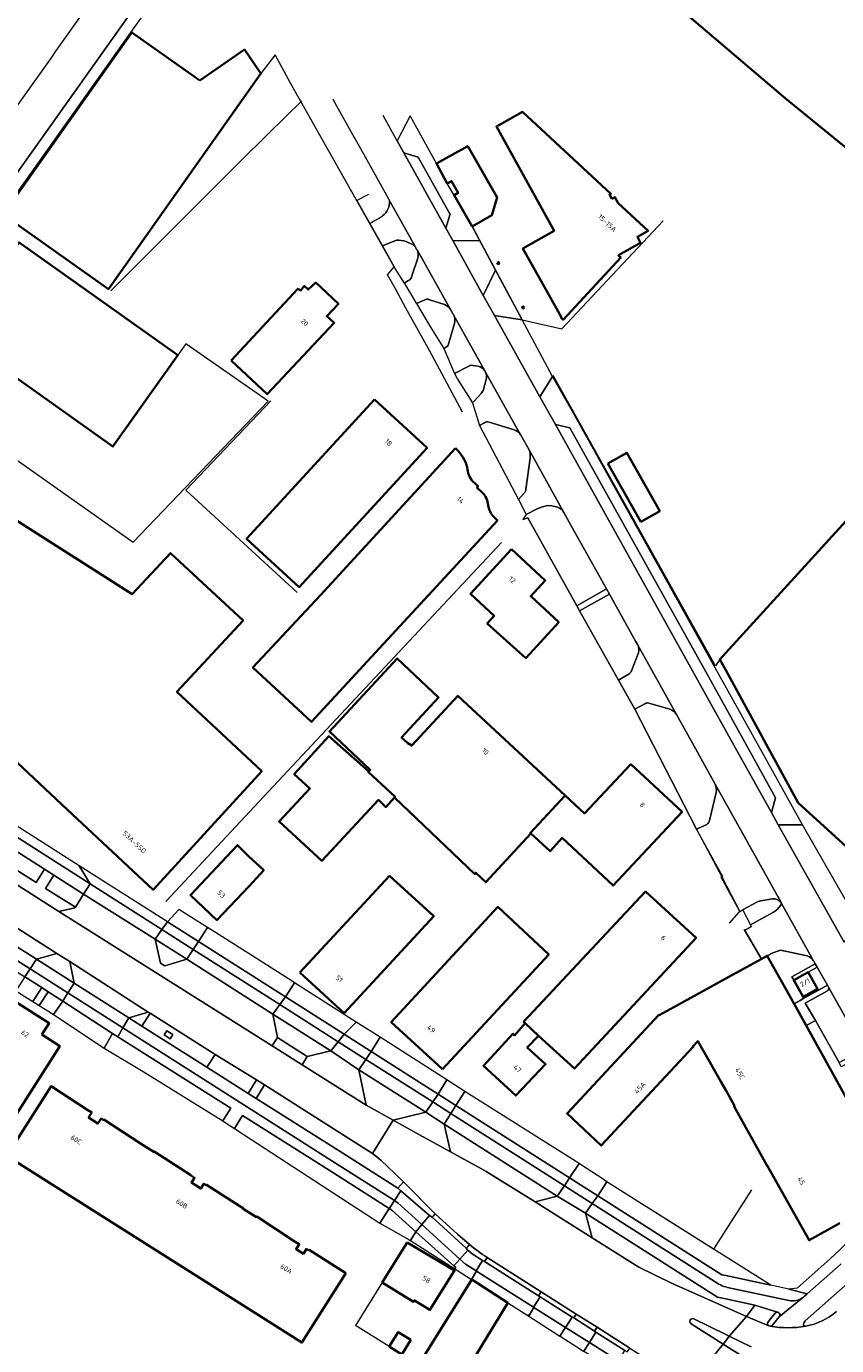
# Model space of a CAD drawing. Extents: x 151587 to 155483, y 462503 to 464608.
# Tile 202 of 236: x 153873 to 154020, y 464075 to 464315. Entities that reach past the tile are written whole.
import ezdxf
from ezdxf.enums import TextEntityAlignment as Align

# ---------------------------------------------------------------- set-up
doc = ezdxf.new("R2010")
doc.units = 0
doc.header["$LTSCALE"] = 0.5
for name, color, linetype, lineweight in [('B-RO-GK-KADEMUUR-G', 251, 'CONTINUOUS', 35), ('B-RO-GR-BEPLANTING_CULTUUR_BODEMBEDEKKER-GV', 251, 'CONTINUOUS', 18), ('B-RO-GR-GROENVOORZIENING-GV', 251, 'CONTINUOUS', 18), ('B-RO-IE-TERREINAFSCHEIDING_KUNSTMATIG_HEKWERK-G', 251, 'IE-TERREINAFSCHEIDING-KUNSTMATIG', 18), ('B-RO-IE-TERREINAFSCHEIDING_KUNSTMATIG_MUUR-G', 251, 'IE-TERREINAFSCHEIDING-KUNSTMATIG-DICHT', 18), ('B-RO-OG-BEBOUWING-GV', 6, 'CONTINUOUS', 35), ('B-RO-OG-BEBOUWING-T18', 1, 'CONTINUOUS', 18), ('B-RO-OG-TERREIN_CULTUURSCHEIDING-GV', 251, 'CONTINUOUS', 18), ('B-RO-OG-WATER-GV', 251, 'CONTINUOUS', 18), ('B-RO-VH-VERHARDING_ASFALT-GV', 251, 'CONTINUOUS', 18), ('B-RO-VH-VERHARDING_BETONSTRAATSTEEN-GV', 251, 'CONTINUOUS', 18), ('B-RO-VH-VERHARDING_STRAATBAKSTEEN-GV', 251, 'CONTINUOUS', 18), ('B-RO-VH-VERHARDING_TEGEL-GV', 251, 'CONTINUOUS', 18)]:
    doc.layers.add(name, color=color, linetype=linetype, lineweight=lineweight)
doc.styles.add('NLCS-ISO-M200-T18', font='NLCS-ISO.ttf', dxfattribs={"height": 0.36})
doc.linetypes.add('IE-TERREINAFSCHEIDING-KUNSTMATIG', pattern='A,4,[82,NLCS.SHX,S=0.75,R=90,X=0,Y=0],4,-2', length=10)
doc.linetypes.add('IE-TERREINAFSCHEIDING-KUNSTMATIG-DICHT', pattern='A,8,-1,[82,NLCS.SHX,S=0.75,R=90,X=0,Y=0],-1', length=10)

msp = doc.modelspace()

# ---------------------------------------------------------------- linework, layer by layer
at = {"layer": 'B-RO-GK-KADEMUUR-G', "flags": 128}
msp.add_lwpolyline([(153865.944, 464436.13), (153893.147, 464410.206), (153930.365, 464374.964), (153965.491, 464341.825), (153983.238, 464325.403), (153991.376, 464318.106), (154010.805, 464301.579), (154040.291, 464277.579), (154050.235, 464269.562)], dxfattribs=at)
at = {"layer": 'B-RO-GR-BEPLANTING_CULTUUR_BODEMBEDEKKER-GV', "flags": 128}
for points in [[(153935.076, 464284.126), (153932.959, 464283.022), (153935.323, 464278.834), (153937.433, 464280.034), (153937.663, 464280.2)], [(153940.163, 464275.821), (153937.626, 464274.755), (153939.754, 464270.985), (153939.885, 464270.662), (153941.606, 464267.968), (153942.394, 464268.446)], [(153943.932, 464274.038), (153943.78, 464274.232), (153943.495, 464274.746)], [(153942.957, 464269.299), (153944.044, 464272.513)], [(153945.195, 464264.926), (153943.809, 464264.305), (153946.39, 464260.022), (153948.76, 464256.138), (153948.764, 464256.13)], [(153948.883, 464264.095), (153946.174, 464264.992)], [(153950.556, 464262.21), (153950.051, 464263.104), (153950.005, 464263.186)], [(153949.594, 464256.758), (153950.706, 464260.682)], [(153948.764, 464256.13), (153949.277, 464256.405)], [(153953.298, 464252.942), (153950.747, 464251.578), (153951.279, 464250.559)], [(153954.995, 464252.899), (153954.048, 464253.043)], [(153951.279, 464250.559), (153953.967, 464246.262), (153953.973, 464246.243), (153954.312, 464246.582), (153955.585, 464247.952)], [(153956.007, 464248.703), (153956.489, 464250.502)], [(153956.361, 464251.845), (153956.25, 464252.043)], [(153956.193, 464242.643), (153955.254, 464242.116), (153962.332, 464228.708), (153963.321, 464229.801)], [(153961.55, 464241.33), (153956.994, 464242.762)], [(153964.263, 464237.689), (153962.787, 464240.363), (153962.676, 464240.562)], [(153963.69, 464230.51), (153964.454, 464236.197)], [(153969.43, 464227.295), (153968.422, 464227.569), (153967.608, 464227.585), (153966.68, 464227.382), (153965.723, 464227.023), (153963.734, 464225.972), (153963.151, 464225.088), (153964.06, 464225.36), (153972.959, 464209.381), (153978.323, 464212.455), (153972.18, 464223.483), (153970.598, 464226.326)], [(153983.983, 464202.324), (153983.606, 464202.973), (153978.863, 464211.499), (153973.462, 464208.489), (153980.493, 464195.862), (153982.481, 464197.018)], [(153982.884, 464197.541), (153984.147, 464200.824)], [(153985.325, 464191.591), (153983.5, 464190.584), (153994.694, 464168.819), (153996.551, 464169.648)], [(153989.828, 464190.587), (153986.053, 464191.704)], [(153996.487, 464179.844), (153994.564, 464183.313), (153991.08, 464189.64)], [(153998.075, 464176.978), (153996.487, 464179.844)], [(153997.124, 464170.595), (153998.279, 464175.446)], [(154005.76, 464155.581), (154003.071, 464154.128), (154003.098, 464154.076), (154004.474, 464151.399), (154008.706, 464153.728)], [(154008.522, 464156.162), (154006.374, 464155.776)], [(154009.348, 464154.201), (154009.99, 464154.976)], [(154010.092, 464155.399), (154009.995, 464155.572), (154009.967, 464155.601)], [(154014.78, 464145.764), (154009.936, 464146.836), (154008.557, 464146.353), (154007.556, 464145.817), (154012.404, 464137.08), (154013.538, 464137.702), (154014.003, 464137.957), (154018.463, 464140.437), (154017.067, 464142.874), (154016.624, 464143.705), (154014.985, 464142.812), (154016.671, 464139.77), (154014.058, 464138.317), (154012.373, 464141.359), (154012.018, 464141.985), (154016.272, 464144.331), (154015.981, 464144.824), (154015.935, 464144.906)], [(154032.384, 464120.154), (154030.439, 464119.037), (154028.749, 464122.032), (154025.428, 464127.998), (154020.982, 464125.641), (154020.584, 464126.391), (154016.295, 464134.028), (154014.979, 464133.309), (154014.609, 464133.106), (154019.259, 464124.727), (154029.098, 464106.996), (154029.396, 464106.463)]]:
    msp.add_lwpolyline(points, dxfattribs=at)
at = {"layer": 'B-RO-GR-BEPLANTING_CULTUUR_BODEMBEDEKKER-GV'}
for points in [[(153937.663, 464280.2, 0.2421322), (153938.934, 464282.945)], [(153943.495, 464274.746, 0.1612301), (153940.163, 464275.821)], [(153944.044, 464272.513, 0.1927585), (153943.932, 464274.038)], [(153942.394, 464268.446, 0.2146532), (153942.957, 464269.299)], [(153946.174, 464264.992, 0.2308316), (153945.195, 464264.926)], [(153950.005, 464263.186, 0.1807253), (153948.883, 464264.095)], [(153950.706, 464260.682, 0.2028521), (153950.556, 464262.21)], [(153949.277, 464256.405, 0.086638), (153949.594, 464256.758)], [(153954.048, 464253.043, 0.1878261), (153953.298, 464252.942)], [(153956.25, 464252.043, 0.2041286), (153954.995, 464252.899)], [(153956.489, 464250.502, 0.180189), (153956.361, 464251.845)], [(153955.585, 464247.952, 0.0982044), (153956.007, 464248.703)], [(153956.994, 464242.762, 0.256029), (153956.193, 464242.643)], [(153962.676, 464240.562, 0.2006503), (153961.55, 464241.33)], [(153964.454, 464236.197, 0.1494176), (153964.263, 464237.689)], [(153963.321, 464229.801, 0.2411864), (153963.69, 464230.51)], [(153970.598, 464226.326, 0.1867902), (153969.43, 464227.295)], [(153984.147, 464200.824, 0.1733026), (153983.983, 464202.324)], [(153982.481, 464197.018, 0.0863426), (153982.884, 464197.541)], [(153986.053, 464191.704, 0.18834), (153985.325, 464191.591)], [(153991.08, 464189.64, 0.1623146), (153989.828, 464190.587)], [(153998.279, 464175.446, 0.1423807), (153998.075, 464176.978)], [(153996.551, 464169.648, 0.2330318), (153997.124, 464170.595)], [(154006.374, 464155.776, 0.0996432), (154005.76, 464155.581)], [(154009.967, 464155.601, 0.2275114), (154008.522, 464156.162)], [(154008.706, 464153.728, 0.051169), (154009.348, 464154.201)], [(154009.99, 464154.976, 0.2647716), (154010.092, 464155.399)], [(154015.935, 464144.906, 0.202254), (154014.78, 464145.764)]]:
    msp.add_lwpolyline(points, format="xyb", dxfattribs=at)
at = {"layer": 'B-RO-GR-BEPLANTING_CULTUUR_BODEMBEDEKKER-GV', "flags": 128}
for points in [[(153871.055, 464139.425), (153874.116, 464137.502), (153875.725, 464140.025), (153872.666, 464141.967)], [(153921.627, 464140.913), (153919.999, 464138.351), (153930.671, 464131.589), (153932.855, 464133.755)], [(153875.294, 464136.762), (153876.872, 464135.771), (153877.849, 464135.125), (153879.569, 464137.584), (153876.925, 464139.263)], [(153908.647, 464115.804), (153910.107, 464118.118), (153910.112, 464118.125), (153889.544, 464131.1), (153888.587, 464131.704), (153887.086, 464129.014), (153894.141, 464124.773)], [(153952.621, 464121.162), (153950.984, 464118.595), (153971.627, 464105.443), (153973.348, 464108.062)], [(153937.14, 464097.216), (153938.869, 464099.902), (153927.962, 464106.865), (153912.226, 464116.791), (153912.221, 464116.783), (153910.743, 464114.441), (153912.356, 464113.386)], [(153978.383, 464104.763), (153976.739, 464102.176), (153999.279, 464087.857), (154000, 464087.704), (154008.18, 464085.963), (153979.243, 464104.179)]]:
    msp.add_lwpolyline(points, close=True, dxfattribs=at)
at = {"layer": 'B-RO-GR-GROENVOORZIENING-GV', "flags": 128}
msp.add_lwpolyline([(153897.984, 464131.428), (153899.095, 464130.73), (153899.574, 464131.492), (153898.462, 464132.19)], close=True, dxfattribs=at)
at = {"layer": 'B-RO-IE-TERREINAFSCHEIDING_KUNSTMATIG_HEKWERK-G', "flags": 128}
for points in [[(153952.199, 464244.554), (153949.391, 464249.785), (153946.172, 464255.763), (153941.903, 464263.451), (153939.979, 464266.981), (153938.55, 464269.483), (153939.754, 464270.985), (153920.928, 464304.336), (153918.15, 464309.476), (153915.515, 464306.051)], [(153888.265, 464266.584), (153911.535, 464289.868), (153916.841, 464295.109), (153922.986, 464301.118)], [(153953.921, 464278.33), (153955.194, 464275.903), (153963.018, 464261.348), (153970.233, 464259.679), (153988.657, 464279.317)], [(153864.34, 464255.45), (153857.23, 464245.71), (153892.34, 464220.96), (153916.86, 464246.56), (153901.937, 464256.968)], [(153901.937, 464256.968), (153900.46, 464254.89)], [(153998.943, 464199.631), (153998.155, 464198.46), (153968.672, 464251.22)], [(153917.33, 464246.63), (153901.894, 464230.37)], [(153922.15, 464211.77), (153901.894, 464230.37)], [(153972.959, 464209.381), (153964.06, 464225.36), (153963.151, 464225.088)], [(153918.637, 464177.45), (153959.25, 464220.885)], [(153973.462, 464208.489), (153972.959, 464209.381)], [(153980.493, 464195.862), (153973.462, 464208.489)], [(153983.5, 464190.584), (153980.493, 464195.862)], [(153994.694, 464168.819), (153983.5, 464190.584)], [(153898.287, 464155.686), (153918.637, 464177.45)], [(153999.283, 464160.122), (153999.497, 464160.206), (153998.53, 464161.925), (153994.694, 464168.819)], [(154002.584, 464153.865), (153999.157, 464160.073), (153999.283, 464160.122)], [(154000.701, 464151.701), (154002.435, 464153.743), (154002.584, 464153.865)], [(154006.345, 464145.413), (154003.354, 464150.593)], [(154000, 464096.04), (153997.748, 464092.519), (153979.243, 464104.179)], [(154004.693, 464103.304), (154000, 464096.04)]]:
    msp.add_lwpolyline(points, dxfattribs=at)
at = {"layer": 'B-RO-IE-TERREINAFSCHEIDING_KUNSTMATIG_MUUR-G', "flags": 128}
for points in [[(153937.606, 464086.461), (153932.731, 464078.62)], [(153938.874, 464074.824), (153932.731, 464078.62)]]:
    msp.add_lwpolyline(points, dxfattribs=at)
at = {"layer": 'B-RO-OG-BEBOUWING-GV', "flags": 128}
for points in [[(153904.429, 464304.819), (153892.116, 464313.532), (153868.705, 464280.467), (153887.838, 464266.904), (153915.515, 464306.051), (153912.578, 464310.423)], [(153979.314, 464283.31), (153978.873, 464284.095), (153979.13, 464284.25), (153963.082, 464299.108), (153958.329, 464296.426), (153968.835, 464277.504), (153963.138, 464274.306), (153967.807, 464265.99), (153970.17, 464261.777), (153970.075, 464261.674), (153970.441, 464261.334), (153980.914, 464272.626), (153980.679, 464272.843), (153980.645, 464272.806), (153980.503, 464273.059), (153984.54, 464275.326), (153983.948, 464276.381), (153985.901, 464277.477), (153980.474, 464282.522), (153979.872, 464283.623)], [(153949.416, 464286.105), (153950.205, 464286.538), (153951.387, 464284.381), (153950.633, 464283.968), (153953.948, 464278.27), (153957.531, 464280.336), (153958.467, 464283.528), (153953.131, 464292.9), (153947.426, 464289.735)], [(153864.402, 464255.535), (153888.66, 464238.29), (153900.46, 464254.89), (153871.61, 464275.4), (153859.81, 464258.8)], [(153958.477, 464271.689), (153958.624, 464271.427), (153958.885, 464271.574), (153958.739, 464271.836)], [(153910.158, 464253.94), (153916.697, 464247.804), (153928.875, 464260.761), (153927.51, 464261.991), (153929.646, 464264.234), (153925.538, 464268.1), (153924.133, 464266.83), (153923.43, 464267.478), (153922.835, 464266.668), (153922.241, 464266.992)], [(153963.403, 464263.52), (153963.255, 464263.782), (153962.994, 464263.635), (153963.141, 464263.373)], [(153936.165, 464246.85), (153912.956, 464221.57), (153922.529, 464212.78), (153945.739, 464238.061)], [(153978.602, 464235.229), (153984.592, 464224.66), (153988.021, 464226.601), (153982.039, 464237.174)], [(154065.05, 464196.643), (154064.828, 464196.845), (154066.895, 464201.81), (154053.314, 464207.353), (154027.462, 464230.946), (154000, 464200.845), (153998.943, 464199.631), (154000, 464197.685), (154013.17, 464173.56), (154030.012, 464158.238)], [(153961.094, 464219.651), (153953.609, 464211.527), (153957.924, 464207.532), (153956.683, 464206.187), (153963.687, 464199.877), (153969.662, 464206.396), (153964.563, 464211.124), (153967.224, 464213.966)], [(153964.578, 464167.995), (153964.482, 464168.084), (153970.835, 464174.911), (153951.325, 464193.008), (153942.945, 464183.982), (153942.242, 464184.415), (153941.107, 464185.442), (153947.838, 464192.738), (153940.299, 464199.821), (153927.999, 464186.553), (153935.404, 464179.605), (153935.133, 464179.308), (153935.048, 464179.216), (153939.93, 464174.68), (153939.835, 464174.578), (153954.427, 464160.656), (153954.59, 464160.872), (153956.4, 464159.169)], [(153939.835, 464174.578), (153939.93, 464174.68), (153935.048, 464179.216), (153935.133, 464179.308), (153927.864, 464185.688), (153921.62, 464178.797), (153924.457, 464176.175), (153918.861, 464170.203), (153926.644, 464163.066), (153936.943, 464174.119), (153938.24, 464172.821)], [(153970.835, 464174.911), (153964.482, 464168.084), (153964.578, 464167.995), (153968.108, 464164.788), (153970.27, 464167.22), (153979.539, 464158.543), (153992.082, 464171.946), (153982.786, 464180.596), (153974.348, 464171.652)], [(153913.402, 464158.476), (153916.062, 464161.327), (153913.37, 464163.839), (153911.277, 464165.914), (153902.731, 464156.829), (153907.57, 464152.277)], [(153922.648, 464142.751), (153930.665, 464135.365), (153946.942, 464153.02), (153938.926, 464160.307)], [(153963.578, 464133.58), (153965.969, 464131.25), (153972.541, 464125.301), (153994.624, 464149.074), (153985.413, 464157.451), (153963.28, 464133.778)], [(153948.529, 464125.213), (153967.833, 464146.051), (153958.572, 464154.677), (153939.218, 464133.74)], [(154014.985, 464142.812), (154012.373, 464141.359), (154014.058, 464138.317), (154016.671, 464139.77)], [(153875.764, 464131.479), (153877.108, 464133.587), (153870.933, 464137.523), (153869.589, 464135.415), (153866.326, 464137.495), (153847.152, 464107.409), (153859.837, 464099.325), (153879.011, 464129.41)], [(153965.969, 464131.25), (153963.578, 464133.58), (153961.594, 464131.342), (153961.345, 464131.64), (153955.985, 464125.821), (153961.86, 464120.417), (153967.27, 464126.087), (153963.934, 464129.111)], [(153931.005, 464088.148), (153924.325, 464092.382), (153924.277, 464092.29), (153923.844, 464092.544), (153923.269, 464091.662), (153921.938, 464092.523), (153922.508, 464093.405), (153921.791, 464093.842), (153921.803, 464093.861), (153914.798, 464098.423), (153914.742, 464098.333), (153912.342, 464099.85), (153912.364, 464099.885), (153905.674, 464104.21), (153905.626, 464104.118), (153905.206, 464104.392), (153904.626, 464103.504), (153902.927, 464104.603), (153903.497, 464105.485), (153902.78, 464105.922), (153902.792, 464105.941), (153896.151, 464110.253), (153896.08, 464110.173), (153893.655, 464111.694), (153893.676, 464111.727), (153887.009, 464116.036), (153886.949, 464115.944), (153886.529, 464116.218), (153885.95, 464115.33), (153884.25, 464116.429), (153884.82, 464117.311), (153884.103, 464117.748), (153884.115, 464117.767), (153877.426, 464122.092), (153869.413, 464109.47), (153922.992, 464075.526)], [(153942.118, 464093.719), (153937.606, 464086.461), (153943.279, 464082.944), (153943.428, 464083.193), (153946.264, 464081.459), (153950.727, 464088.617)], [(153960.403, 464082.774), (153953.844, 464086.977), (153911.896, 464019.794), (153907.342, 464018.672), (153905.344, 464015.503), (153909.92, 464016.63), (153901.629, 464003.351), (153907.075, 464000), (153921.549, 463991.095), (153927.069, 464000), (153959.146, 464051.747), (153967.068, 464064.931), (153954.35, 464072.833)], [(153942.802, 464076.031), (153940.499, 464077.454), (153938.881, 464074.835), (153941.158, 464073.398)]]:
    msp.add_lwpolyline(points, close=True, dxfattribs=at)
for points in [[(153870.094, 464181.643), (153870.275, 464181.827), (153880.369, 464172.386), (153895.96, 464157.803), (153915.698, 464179.313), (153900.286, 464193.749), (153912.323, 464206.706), (153899.104, 464218.967), (153892.152, 464211.465), (153873.607, 464223.292), (153860.581, 464231.6), (153847.424, 464239.991), (153828.065, 464209.684), (153841.281, 464201.237), (153854.3, 464192.917), (153867.188, 464184.68), (153867.417, 464184.483), (153867.245, 464184.272)], [(153950.927, 464238.005), (153926.349, 464211.341), (153914.097, 464198.165), (153924.715, 464188.294), (153937.123, 464201.667), (153958.526, 464224.882), (153957.902, 464225.459)], [(153955.824, 464229.918), (153954.795, 464230.867), (153954.998, 464231.087), (153954.006, 464232.002)], [(154029.098, 464106.996), (154019.259, 464124.727), (154014.609, 464133.106), (154012.404, 464137.08), (154007.556, 464145.817), (154006.46, 464145.214), (154000, 464141.66), (153991.264, 464136.852), (153987.899, 464134.988), (153987.833, 464135.05), (153971.188, 464117.131), (153977.391, 464111.329), (153994.087, 464129.24), (153994.021, 464129.302), (153994.951, 464130.299), (153996.799, 464127.028), (153999.163, 464122.845), (154000, 464121.364), (154001.585, 464118.544), (154001.515, 464118.432), (154007.499, 464107.647), (154007.519, 464107.678), (154015.148, 464094.133), (154020.716, 464097.208)]]:
    msp.add_lwpolyline(points, dxfattribs=at)
at = {"layer": 'B-RO-OG-BEBOUWING-GV'}
for points in [[(153953.042, 464234.497, 0.1349386), (153950.927, 464238.005)], [(153954.006, 464232.002, -0.1539931), (153953.042, 464234.497)], [(153956.858, 464227.673, 0.1515159), (153955.824, 464229.918)], [(153957.902, 464225.459, -0.1571646), (153956.858, 464227.673)]]:
    msp.add_lwpolyline(points, format="xyb", dxfattribs=at)
at = {"layer": 'B-RO-OG-TERREIN_CULTUURSCHEIDING-GV', "flags": 128}
for points in [[(153876.229, 464161.532), (153854.807, 464175.169), (153848.248, 464179.468), (153848.997, 464175.429), (153865.839, 464164.765), (153874.739, 464159.13)], [(153877.922, 464160.454), (153876.442, 464158.026), (153881.845, 464154.619), (153883.35, 464156.999)], [(153902.066, 464145.187), (153896.316, 464148.839), (153897.283, 464144.486), (153898.068, 464143.971)], [(153874.757, 464145.207), (153881.638, 464140.842), (153880.84, 464144.76), (153878.503, 464146.241)], [(153891.571, 464134.54), (153893.936, 464133.039), (153895.435, 464135.362), (153895.097, 464135.577)], [(153918.544, 464130.95), (153923.986, 464127.495), (153928.259, 464128.541), (153917.703, 464135.21)], [(153913.215, 464120.807), (153914.779, 464123.251), (153907.257, 464127.843), (153905.748, 464125.545)], [(153939.586, 464115.913), (153945.538, 464117.376), (153933.35, 464125.1), (153934.648, 464118.643)], [(153916.227, 464122.333), (153914.681, 464119.877), (153929.741, 464110.358), (153940.443, 464103.566), (153941.475, 464104.706), (153939.869, 464106.23), (153937.381, 464108.592), (153936.604, 464109.266), (153935.802, 464109.86), (153930.856, 464113.007), (153928.872, 464114.319)], [(153965.385, 464101.115), (153969.363, 464102.104), (153948.858, 464115.199), (153950.002, 464110.165), (153955.617, 464107.08), (153956.468, 464106.601)], [(154005.271, 464082.331), (154000, 464083.461), (153998.474, 464083.788), (153974.539, 464099.044), (153975.763, 464094.584), (153984.239, 464089.235), (153990.038, 464086.372), (154003.767, 464080.279)]]:
    msp.add_lwpolyline(points, close=True, dxfattribs=at)
at = {"layer": 'B-RO-OG-WATER-GV', "flags": 128}
msp.add_lwpolyline([(154040.291, 464277.579), (154010.805, 464301.579), (153991.376, 464318.106)], dxfattribs=at)
at = {"layer": 'B-RO-VH-VERHARDING_ASFALT-GV', "flags": 128}
for points in [[(153812.999, 464205.58), (153814.153, 464207.359), (153825.445, 464223.242), (153835.55, 464237.562), (153846.871, 464253.54), (153854.433, 464264.214), (153872.016, 464289.036), (153882.115, 464303.265), (153897.414, 464324.912), (153898.991, 464327.159)], [(153887.85, 464323.701), (153878.229, 464310.144), (153877.586, 464309.137), (153876.533, 464307.665), (153872.894, 464302.565), (153868.694, 464296.664), (153865.687, 464292.38), (153862.673, 464288.12), (153858.545, 464282.327), (153853.611, 464275.354), (153850.379, 464270.788), (153850.318, 464270.701), (153848.634, 464268.313), (153840.817, 464257.227), (153837.134, 464252.191), (153831.835, 464244.694), (153829.296, 464241.11), (153829.01, 464240.705), (153820.224, 464228.312), (153808.957, 464212.451), (153807.274, 464210.065), (153807.241, 464210.02), (153806.384, 464209.009)], [(153928.634, 464301.402), (153928.658, 464301.36), (153928.709, 464301.269), (153932.505, 464294.477), (153932.63, 464294.275), (153934.18, 464291.494), (153939.032, 464282.79), (153943.495, 464274.746)], [(154021.491, 464148.255), (154009.552, 464169.609), (154008.307, 464171.836), (154002.105, 464182.976), (153969.054, 464242.344), (153966.685, 464246.522), (153966.228, 464247.341), (153958.006, 464262.097), (153955.953, 464265.78), (153950.412, 464275.724), (153949.158, 464277.974), (153941.509, 464291.657), (153940.296, 464293.843), (153939.824, 464294.694), (153937.741, 464298.447)], [(153943.495, 464274.746), (153943.78, 464274.232), (153943.932, 464274.038), (153950.005, 464263.186), (153950.051, 464263.104), (153950.556, 464262.21), (153956.25, 464252.043), (153956.361, 464251.845), (153962.676, 464240.562), (153962.787, 464240.363), (153964.263, 464237.689), (153970.598, 464226.326), (153972.18, 464223.483), (153978.323, 464212.455), (153978.863, 464211.499), (153983.606, 464202.973), (153983.983, 464202.324), (153991.08, 464189.64), (153994.564, 464183.313), (153996.487, 464179.844), (153998.075, 464176.978), (154009.995, 464155.572), (154010.092, 464155.399), (154015.935, 464144.906), (154015.981, 464144.824), (154016.272, 464144.331), (154016.624, 464143.705), (154017.067, 464142.874), (154018.463, 464140.437), (154018.685, 464140.073), (154025.243, 464128.363)], [(153856.037, 464160.548), (153878.503, 464146.241), (153880.84, 464144.76), (153895.097, 464135.577), (153895.435, 464135.362), (153907.257, 464127.843), (153914.779, 464123.251), (153916.227, 464122.333), (153928.872, 464114.319), (153930.856, 464113.007), (153935.802, 464109.86), (153939.586, 464115.913), (153934.648, 464118.643), (153923.03, 464125.981), (153917.58, 464129.424), (153878.84, 464153.841), (153866.35, 464161.76)], [(153944.351, 464113.283), (153939.586, 464115.913), (153935.802, 464109.86), (153936.604, 464109.266), (153937.381, 464108.592), (153939.869, 464106.23), (153941.475, 464104.706), (153947.214, 464098.898), (153951.261, 464095.24), (153953.425, 464093.357)], [(153994.213, 464079.834), (154000, 464077.012), (154000.65, 464076.687), (154003.767, 464080.279), (153990.038, 464086.372), (153984.239, 464089.235), (153975.763, 464094.584), (153965.385, 464101.115), (153956.468, 464106.601), (153955.617, 464107.08), (153950.002, 464110.165), (153944.351, 464113.283)], [(153956.678, 464091.002), (153966.488, 464084.765), (153972.826, 464080.711), (153976.623, 464078.309), (153982.554, 464074.54), (153993.073, 464067.89), (153993.407, 464067.655), (153999.541, 464075.256), (153993.707, 464078.959)], [(154008.066, 464078.518), (154007.826, 464078.586), (154003.767, 464080.279), (154000.65, 464076.687), (154004.63, 464074.786)], [(154009.774, 464068.877), (154006.704, 464070.772), (154003.396, 464072.842), (154003.285, 464072.911), (154000, 464074.969), (153999.541, 464075.256), (153993.407, 464067.655), (153997.052, 464065.09), (153997.142, 464065.019)]]:
    msp.add_lwpolyline(points, dxfattribs=at)
at = {"layer": 'B-RO-VH-VERHARDING_ASFALT-GV'}
for points in [[(153953.425, 464093.357, 0.0389034), (153956.678, 464091.002)], [(153993.707, 464078.959, -0.9375421), (153994.213, 464079.834)], [(154020.143, 464081.168, -0.1280109), (154014.534, 464078.52)], [(154014.534, 464078.52, -0.0909091), (154008.066, 464078.518)]]:
    msp.add_lwpolyline(points, format="xyb", dxfattribs=at)
at = {"layer": 'B-RO-VH-VERHARDING_BETONSTRAATSTEEN-GV', "flags": 128}
for points in [[(153949.158, 464277.974), (153949.91, 464280.605), (153949.884, 464280.617), (153944.142, 464290.888), (153941.509, 464291.657)], [(154002.105, 464182.976), (154008.307, 464171.836), (154009.059, 464174.506), (154003.823, 464183.933), (153996.601, 464196.936), (153971.674, 464241.704), (153969.054, 464242.344)], [(153897.578, 464150.561), (153898.604, 464151.977), (153882.549, 464162.167), (153884.531, 464158.868)], [(153878.503, 464146.241), (153856.037, 464160.548), (153856.816, 464156.59), (153856.819, 464156.575), (153874.757, 464145.207)], [(153896.316, 464148.839), (153897.578, 464150.561), (153884.531, 464158.868), (153883.35, 464156.999)], [(153873.605, 464143.424), (153874.757, 464145.207), (153856.819, 464156.575), (153855.728, 464154.775)], [(153917.58, 464129.424), (153918.544, 464130.95), (153917.703, 464135.21), (153902.066, 464145.187), (153898.068, 464143.971), (153897.283, 464144.486), (153896.316, 464148.839), (153883.35, 464156.999), (153881.845, 464154.619), (153881.777, 464154.511), (153878.84, 464153.841)], [(153854.827, 464153.296), (153872.666, 464141.967), (153873.605, 464143.424), (153855.728, 464154.775)], [(153905.872, 464150.91), (153900.634, 464154.208), (153898.604, 464151.977), (153904.232, 464148.37)], [(153921.627, 464140.913), (153921.234, 464141.164), (153913.895, 464145.858), (153906.131, 464150.747), (153905.872, 464150.91), (153904.232, 464148.37), (153919.999, 464138.351)], [(153917.703, 464135.21), (153918.969, 464136.942), (153903.261, 464146.943), (153902.066, 464145.187)], [(153904.232, 464148.37), (153903.261, 464146.943), (153918.969, 464136.942), (153919.999, 464138.351)], [(153881.638, 464140.842), (153891.571, 464134.54), (153895.097, 464135.577), (153880.84, 464144.76)], [(154014.985, 464142.812), (154016.624, 464143.705), (154016.272, 464144.331), (154012.018, 464141.985), (154012.373, 464141.359)], [(153890.496, 464132.698), (153891.571, 464134.54), (153881.638, 464140.842), (153880.504, 464139.045)], [(153887.086, 464129.014), (153888.587, 464131.704), (153879.569, 464137.584), (153877.849, 464135.125)], [(153880.504, 464139.045), (153879.569, 464137.584), (153888.587, 464131.704), (153889.544, 464131.1), (153890.496, 464132.698)], [(153935.588, 464128.415), (153937.195, 464130.987), (153932.855, 464133.755), (153930.671, 464131.589)], [(153928.259, 464128.541), (153933.35, 464125.1), (153934.6, 464126.989), (153929.567, 464130.194)], [(153930.671, 464131.589), (153929.567, 464130.194), (153934.6, 464126.989), (153935.588, 464128.415)], [(153923.986, 464127.495), (153923.03, 464125.981), (153934.648, 464118.643), (153933.35, 464125.1), (153928.259, 464128.541)], [(153949.348, 464123.238), (153947.729, 464120.68), (153950.984, 464118.595), (153952.621, 464121.162), (153950.745, 464122.348)], [(153950.043, 464117.157), (153950.984, 464118.595), (153947.729, 464120.68), (153946.77, 464119.241)], [(153946.77, 464119.241), (153945.538, 464117.376), (153948.858, 464115.199), (153950.043, 464117.157)], [(153939.586, 464115.913), (153944.351, 464113.283), (153950.002, 464110.165), (153948.858, 464115.199), (153945.538, 464117.376)], [(153971.627, 464105.443), (153976.739, 464102.176), (153978.383, 464104.763), (153977.767, 464105.182), (153977.744, 464105.197), (153973.601, 464107.902), (153973.348, 464108.062)], [(153946.187, 464098.594), (153946.654, 464098.31), (153946.914, 464098.585), (153947.214, 464098.898), (153941.475, 464104.706), (153940.443, 464103.566), (153940.967, 464103.096)], [(153969.363, 464102.104), (153974.539, 464099.044), (153975.751, 464100.789), (153970.695, 464104.008)], [(153971.627, 464105.443), (153970.695, 464104.008), (153975.751, 464100.789), (153976.739, 464102.176)], [(153939.806, 464101.321), (153938.884, 464099.925), (153938.869, 464099.902), (153939.345, 464099.598), (153943.709, 464095.669), (153944.758, 464097.006), (153940.489, 464100.885)], [(153944.758, 464097.006), (153946.187, 464098.594), (153940.967, 464103.096), (153939.806, 464101.321), (153940.489, 464100.885)], [(153938.869, 464099.902), (153937.14, 464097.216), (153942.414, 464094.245), (153942.698, 464094.085), (153942.713, 464094.076), (153943.709, 464095.669), (153939.345, 464099.598)], [(153947.214, 464098.898), (153946.914, 464098.585), (153946.654, 464098.31), (153952.83, 464092.661), (153953.157, 464093.017), (153953.425, 464093.357), (153951.261, 464095.24)], [(153953.17, 464092.351), (153951.688, 464090.709), (153952.718, 464089.773), (153954.635, 464088.56), (153955.807, 464090.468), (153953.952, 464091.638)], [(153951.081, 464088.735), (153953.808, 464087), (153954.725, 464088.503), (153954.635, 464088.56), (153952.718, 464089.773), (153951.688, 464090.709), (153950.58, 464089.483), (153950.955, 464089.145), (153950.79, 464088.921), (153950.876, 464088.866)], [(153966.488, 464084.765), (153956.678, 464091.002), (153956.43, 464090.635), (153956.159, 464090.246), (153965.999, 464084.04), (153966.251, 464084.38)], [(153966.277, 464083.858), (153972.079, 464080.162), (153972.404, 464080.005), (153972.596, 464080.338), (153972.826, 464080.711), (153966.488, 464084.765), (153966.251, 464084.38), (153965.999, 464084.04)], [(153972.079, 464080.162), (153966.277, 464083.858), (153965.082, 464081.949), (153965.164, 464081.897), (153970.876, 464078.297)], [(153964.048, 464080.438), (153969.855, 464076.715), (153970.876, 464078.297), (153965.164, 464081.897), (153964.276, 464080.481), (153964.119, 464080.558)], [(153972.826, 464080.711), (153972.596, 464080.338), (153972.404, 464080.005), (153976.155, 464077.6), (153976.353, 464077.92), (153976.623, 464078.309)], [(153980.523, 464072.232), (153981.689, 464074.108), (153976.4, 464077.416), (153975.228, 464075.561)], [(153982.109, 464073.863), (153982.311, 464074.18), (153982.554, 464074.54), (153976.623, 464078.309), (153976.353, 464077.92), (153976.155, 464077.6), (153976.4, 464077.416), (153981.689, 464074.108)], [(153975.228, 464075.561), (153974.244, 464074.004), (153979.598, 464070.793), (153980.523, 464072.232)]]:
    msp.add_lwpolyline(points, close=True, dxfattribs=at)
at = {"layer": 'B-RO-VH-VERHARDING_BETONSTRAATSTEEN-GV'}
for points in [[(153938.934, 464282.945, -0.2421322), (153937.663, 464280.2)], [(153940.163, 464275.821, -0.1612301), (153943.495, 464274.746)], [(153943.932, 464274.038, -0.1927585), (153944.044, 464272.513)], [(153942.957, 464269.299, -0.2146532), (153942.394, 464268.446)], [(153945.195, 464264.926, -0.2308316), (153946.174, 464264.992)], [(153948.883, 464264.095, -0.1807253), (153950.005, 464263.186)], [(153950.556, 464262.21, -0.2028521), (153950.706, 464260.682)], [(153949.594, 464256.758, -0.086638), (153949.277, 464256.405)], [(153953.298, 464252.942, -0.1878261), (153954.048, 464253.043)], [(153954.995, 464252.899, -0.2041286), (153956.25, 464252.043)], [(153956.361, 464251.845, -0.180189), (153956.489, 464250.502)], [(153956.007, 464248.703, -0.0982044), (153955.585, 464247.952)], [(153956.193, 464242.643, -0.256029), (153956.994, 464242.762)], [(153961.55, 464241.33, -0.2006503), (153962.676, 464240.562)], [(153964.263, 464237.689, -0.1494176), (153964.454, 464236.197)], [(153963.69, 464230.51, -0.2411864), (153963.321, 464229.801)], [(153969.43, 464227.295, -0.1867902), (153970.598, 464226.326)], [(153983.983, 464202.324, -0.1733026), (153984.147, 464200.824)], [(153982.884, 464197.541, -0.0863426), (153982.481, 464197.018)], [(153985.325, 464191.591, -0.18834), (153986.053, 464191.704)], [(153989.828, 464190.587, -0.1623146), (153991.08, 464189.64)], [(153998.075, 464176.978, -0.1423807), (153998.279, 464175.446)], [(153997.124, 464170.595, -0.2330318), (153996.551, 464169.648)], [(154005.76, 464155.581, -0.0996432), (154006.374, 464155.776)], [(154008.522, 464156.162, -0.2275114), (154009.967, 464155.601)], [(154018.685, 464140.073, -0.334013), (154018.5, 464139.424)], [(153956.678, 464091.002, -0.0389034), (153953.425, 464093.357)], [(153994.213, 464079.834, 0.9375421), (153993.707, 464078.959)], [(154009.396, 464081.062, 0.2458036), (154008.968, 464080.885)], [(154009.735, 464080.241, 0.5289129), (154009.512, 464081.037)], [(154014.534, 464078.52, 0.1280109), (154020.143, 464081.168)], [(154008.066, 464078.518, 0.2281782), (154008.468, 464078.696)], [(154014.451, 464079.51, 0.2887557), (154014.151, 464078.623)]]:
    msp.add_lwpolyline(points, format="xyb", dxfattribs=at)
at = {"layer": 'B-RO-VH-VERHARDING_BETONSTRAATSTEEN-GV', "flags": 128}
for points in [[(153943.495, 464274.746), (153939.032, 464282.79)], [(153937.663, 464280.2), (153937.433, 464280.034), (153935.323, 464278.834), (153937.626, 464274.755), (153940.163, 464275.821)], [(153950.005, 464263.186), (153943.932, 464274.038)], [(153944.044, 464272.513), (153942.957, 464269.299)], [(153942.394, 464268.446), (153941.606, 464267.968), (153941.614, 464267.956), (153943.776, 464264.359), (153943.809, 464264.305), (153945.195, 464264.926)], [(153946.174, 464264.992), (153948.883, 464264.095)], [(153956.25, 464252.043), (153950.556, 464262.21)], [(153950.706, 464260.682), (153949.594, 464256.758)], [(153949.277, 464256.405), (153948.764, 464256.13), (153950.747, 464251.578), (153953.298, 464252.942)], [(153954.048, 464253.043), (153954.995, 464252.899)], [(153956.489, 464250.502), (153956.007, 464248.703)], [(153962.676, 464240.562), (153956.361, 464251.845)], [(153955.585, 464247.952), (153954.312, 464246.582), (153953.973, 464246.243), (153955.254, 464242.116)], [(153955.254, 464242.116), (153956.193, 464242.643)], [(153956.994, 464242.762), (153961.55, 464241.33)], [(153964.454, 464236.197), (153963.69, 464230.51)], [(153970.598, 464226.326), (153964.263, 464237.689)], [(153963.321, 464229.801), (153962.332, 464228.708), (153963.734, 464225.972), (153965.723, 464227.023), (153966.68, 464227.382), (153967.608, 464227.585), (153968.422, 464227.569), (153969.43, 464227.295)], [(153991.08, 464189.64), (153983.983, 464202.324)], [(153984.147, 464200.824), (153982.884, 464197.541)], [(153982.481, 464197.018), (153980.493, 464195.862), (153983.5, 464190.584), (153985.325, 464191.591)], [(153986.053, 464191.704), (153989.828, 464190.587)], [(154009.967, 464155.601), (154009.995, 464155.572), (153998.075, 464176.978)], [(153998.279, 464175.446), (153997.124, 464170.595)], [(153996.551, 464169.648), (153994.694, 464168.819), (153999.283, 464160.122), (154002.584, 464153.865), (154003.071, 464154.128), (154005.76, 464155.581)], [(154006.374, 464155.776), (154008.522, 464156.162)], [(154025.243, 464128.363), (154018.685, 464140.073)], [(154018.5, 464139.424), (154014.407, 464137.22), (154016.295, 464134.028), (154020.584, 464126.391), (154022.852, 464127.6), (154024.621, 464128.542)], [(153953.425, 464093.357), (153953.157, 464093.017), (153952.83, 464092.661), (153953.17, 464092.351), (153953.952, 464091.638), (153955.807, 464090.468), (153956.159, 464090.246), (153956.43, 464090.635), (153956.678, 464091.002)], [(154022.164, 464086.3), (154014.451, 464079.51)], [(154000.65, 464076.687), (154000, 464077.012), (153994.213, 464079.834)], [(154008.968, 464080.885), (154008.315, 464080.116), (154007.617, 464079.194), (154007.604, 464079.153), (154007.594, 464079.11), (154007.588, 464079.068), (154007.586, 464079.024), (154007.587, 464078.981), (154007.592, 464078.938), (154007.601, 464078.895), (154007.614, 464078.854), (154007.63, 464078.814), (154007.649, 464078.775), (154007.672, 464078.738), (154007.698, 464078.703), (154007.727, 464078.671), (154007.758, 464078.641), (154007.792, 464078.614), (154007.826, 464078.586), (154008.066, 464078.518)], [(154008.468, 464078.696), (154009.735, 464080.241)], [(154009.512, 464081.037), (154009.396, 464081.062)], [(153993.707, 464078.959), (153999.541, 464075.256), (154000, 464075.849), (154000.65, 464076.687)], [(154014.151, 464078.623), (154014.534, 464078.52)]]:
    msp.add_lwpolyline(points, dxfattribs=at)
at = {"layer": 'B-RO-VH-VERHARDING_STRAATBAKSTEEN-GV', "flags": 128}
for points in [[(153942.67, 464298.399), (153940.296, 464293.843), (153941.509, 464291.657), (153944.142, 464290.888), (153949.884, 464280.617), (153949.91, 464280.605), (153949.158, 464277.974), (153950.412, 464275.724), (153955.323, 464275.664), (153955.194, 464275.903), (153953.948, 464278.27), (153950.633, 464283.968), (153949.416, 464286.105), (153947.426, 464289.735)], [(153955.323, 464275.664), (153950.412, 464275.724), (153955.953, 464265.78), (153958.174, 464270.359)], [(153963.018, 464261.348), (153958.174, 464270.359), (153955.953, 464265.78), (153958.006, 464262.097)], [(153963.018, 464261.348), (153958.006, 464262.097), (153966.228, 464247.341), (153968.54, 464251.017)], [(153966.228, 464247.341), (153966.685, 464246.522), (153969.054, 464242.344), (153971.674, 464241.704), (153996.601, 464196.936), (154003.823, 464183.933), (154009.059, 464174.506), (154008.307, 464171.836), (154009.552, 464169.609), (154013.974, 464169.596), (154005.475, 464184.854), (153998.106, 464198.083), (153972.413, 464244.227), (153968.54, 464251.017)], [(154021.491, 464148.255), (154024.33, 464151.527), (154013.974, 464169.596), (154009.552, 464169.609)], [(153923.986, 464127.495), (153918.544, 464130.95), (153917.58, 464129.424), (153923.03, 464125.981)], [(153935.588, 464128.415), (153947.729, 464120.68), (153949.348, 464123.238), (153937.195, 464130.987)], [(153974.539, 464099.044), (153969.363, 464102.104), (153965.385, 464101.115), (153975.763, 464094.584)]]:
    msp.add_lwpolyline(points, close=True, dxfattribs=at)
at = {"layer": 'B-RO-VH-VERHARDING_STRAATBAKSTEEN-GV'}
for points in [[(154009.348, 464154.201, -0.051169), (154008.706, 464153.728)], [(154010.092, 464155.399, -0.2647716), (154009.99, 464154.976)], [(154014.78, 464145.764, -0.202254), (154015.935, 464144.906)]]:
    msp.add_lwpolyline(points, format="xyb", dxfattribs=at)
at = {"layer": 'B-RO-VH-VERHARDING_STRAATBAKSTEEN-GV', "flags": 128}
for points in [[(154009.99, 464154.976), (154009.348, 464154.201)], [(154015.935, 464144.906), (154010.092, 464155.399)], [(154008.706, 464153.728), (154004.474, 464151.399), (154004.647, 464151.075), (154003.457, 464150.415), (154006.345, 464145.413), (154006.46, 464145.214), (154007.556, 464145.817)], [(154007.556, 464145.817), (154008.557, 464146.353), (154009.936, 464146.836), (154014.78, 464145.764)]]:
    msp.add_lwpolyline(points, dxfattribs=at)
at = {"layer": 'B-RO-VH-VERHARDING_TEGEL-GV', "flags": 128}
for points in [[(153898.991, 464327.159), (153897.414, 464324.912), (153882.115, 464303.265), (153872.016, 464289.036), (153854.433, 464264.214), (153846.871, 464253.54), (153835.55, 464237.562), (153825.445, 464223.242), (153814.153, 464207.359), (153812.999, 464205.58)], [(153815.014, 464205.011), (153816.767, 464207.49), (153816.776, 464207.502), (153836.753, 464235.753), (153851.211, 464256.063), (153856.112, 464263.027), (153859.535, 464267.891), (153867.965, 464279.801), (153891.91, 464313.541), (153900.735, 464325.945), (153900.814, 464326.052)], [(154018.685, 464140.073), (154018.463, 464140.437), (154014.003, 464137.957), (154013.538, 464137.702), (154012.404, 464137.08), (154014.609, 464133.106)], [(154014.609, 464133.106), (154014.979, 464133.309), (154016.295, 464134.028), (154014.407, 464137.22), (154018.5, 464139.424)], [(154038.555, 464110.98), (154035.385, 464107.636), (154034.697, 464106.911), (154033.904, 464106.01), (154031.3, 464103.054), (154030.369, 464102.54), (154024.586, 464096.325), (154020.864, 464092.528), (154018.984, 464090.733), (154013.002, 464085.41), (154011.456, 464085.265), (154014.811, 464084.396), (154020.942, 464089.844)], [(154008.18, 464085.963), (154000, 464087.704), (153999.279, 464087.857), (153976.739, 464102.176), (153975.751, 464100.789), (153998.725, 464086.162)], [(153998.725, 464086.162), (153975.751, 464100.789), (153974.539, 464099.044)], [(153974.539, 464099.044), (153998.474, 464083.788), (154000, 464083.461), (154005.271, 464082.331), (154009.396, 464081.062), (154009.512, 464081.037)], [(154020.942, 464089.844), (154014.811, 464084.396), (154014.327, 464083.965)], [(154011.491, 464083.158), (154000.312, 464085.563), (154000, 464085.639)], [(154000, 464085.639), (154000.312, 464085.563), (154011.491, 464083.158)], [(154014.327, 464083.965), (154014.811, 464084.396), (154011.456, 464085.265), (154008.18, 464085.963)], [(154014.451, 464079.51), (154022.164, 464086.3)], [(154009.396, 464081.062), (154005.271, 464082.331), (154003.767, 464080.279), (154007.826, 464078.586), (154007.792, 464078.614), (154007.758, 464078.641), (154007.727, 464078.671), (154007.698, 464078.703), (154007.672, 464078.738), (154007.649, 464078.775), (154007.63, 464078.814), (154007.614, 464078.854), (154007.601, 464078.895), (154007.592, 464078.938), (154007.587, 464078.981), (154007.586, 464079.024), (154007.588, 464079.068), (154007.594, 464079.11), (154007.604, 464079.153), (154007.617, 464079.194), (154008.315, 464080.116), (154008.968, 464080.885)], [(154013.963, 464083.669), (154013.932, 464083.647), (154009.735, 464080.241), (154008.468, 464078.696)], [(154009.735, 464080.241), (154013.932, 464083.647)], [(154013.932, 464083.647), (154013.963, 464083.669)], [(154014.534, 464078.52), (154014.151, 464078.623)], [(154000.65, 464076.687), (154000, 464075.849), (153999.541, 464075.256), (154000, 464074.969), (154003.285, 464072.911)], [(154004.63, 464074.786), (154000.65, 464076.687)]]:
    msp.add_lwpolyline(points, dxfattribs=at)
for points in [[(153978.863, 464211.499), (153978.323, 464212.455), (153972.959, 464209.381), (153973.462, 464208.489)], [(153849.458, 464181.198), (153848.248, 464179.468), (153854.807, 464175.169), (153876.229, 464161.532), (153877.922, 464160.454), (153883.35, 464156.999), (153884.531, 464158.868)], [(153850.447, 464182.613), (153849.458, 464181.198), (153884.531, 464158.868), (153882.549, 464162.167)], [(153881.845, 464154.619), (153876.442, 464158.026), (153877.922, 464160.454), (153876.229, 464161.532), (153874.739, 464159.13), (153865.839, 464164.765), (153848.997, 464175.429), (153849.115, 464174.792), (153865.757, 464164.255), (153866.35, 464161.76), (153878.84, 464153.841), (153881.777, 464154.511)], [(153903.261, 464146.943), (153904.232, 464148.37), (153898.604, 464151.977), (153897.578, 464150.561)], [(153896.316, 464148.839), (153902.066, 464145.187), (153903.261, 464146.943), (153897.578, 464150.561)], [(153874.757, 464145.207), (153873.605, 464143.424), (153880.504, 464139.045), (153881.638, 464140.842)], [(153879.569, 464137.584), (153880.504, 464139.045), (153873.605, 464143.424), (153872.666, 464141.967), (153875.725, 464140.025), (153876.925, 464139.263)], [(153875.294, 464136.762), (153876.925, 464139.263), (153875.725, 464140.025), (153874.116, 464137.502)], [(153919.999, 464138.351), (153918.969, 464136.942), (153929.567, 464130.194), (153930.671, 464131.589)], [(153895.435, 464135.362), (153893.936, 464133.039), (153905.748, 464125.545), (153907.257, 464127.843)], [(153918.969, 464136.942), (153917.703, 464135.21), (153928.259, 464128.541), (153929.567, 464130.194)], [(153939.806, 464101.321), (153929.126, 464108.138), (153890.496, 464132.698), (153889.544, 464131.1), (153910.112, 464118.125), (153910.107, 464118.118), (153908.647, 464115.804), (153908.872, 464115.665), (153910.743, 464114.441), (153912.221, 464116.783), (153912.226, 464116.791), (153927.962, 464106.865), (153938.869, 464099.902), (153938.884, 464099.925)], [(153890.496, 464132.698), (153929.126, 464108.138), (153939.806, 464101.321), (153940.967, 464103.096), (153940.443, 464103.566), (153929.741, 464110.358), (153914.681, 464119.877), (153913.215, 464120.807), (153905.748, 464125.545), (153893.936, 464133.039), (153891.571, 464134.54)], [(153897.984, 464131.428), (153898.462, 464132.19), (153899.574, 464131.492), (153899.095, 464130.73)], [(153947.729, 464120.68), (153935.588, 464128.415), (153934.6, 464126.989), (153946.77, 464119.241)], [(153933.35, 464125.1), (153945.538, 464117.376), (153946.77, 464119.241), (153934.6, 464126.989)], [(153914.681, 464119.877), (153916.227, 464122.333), (153914.779, 464123.251), (153913.215, 464120.807)], [(153950.984, 464118.595), (153950.043, 464117.157), (153970.695, 464104.008), (153971.627, 464105.443)], [(153948.858, 464115.199), (153969.363, 464102.104), (153970.695, 464104.008), (153950.043, 464117.157)], [(153951.688, 464090.709), (153944.758, 464097.006), (153943.709, 464095.669), (153950.58, 464089.483)], [(153952.83, 464092.661), (153946.654, 464098.31), (153946.187, 464098.594), (153944.758, 464097.006), (153951.688, 464090.709), (153953.17, 464092.351)], [(153942.713, 464094.076), (153950.79, 464088.921), (153950.955, 464089.145), (153950.58, 464089.483), (153943.709, 464095.669)], [(153954.725, 464088.503), (153965.082, 464081.949), (153966.277, 464083.858), (153965.999, 464084.04), (153956.159, 464090.246), (153955.807, 464090.468), (153954.635, 464088.56)], [(153953.844, 464086.977), (153960.403, 464082.774), (153964.048, 464080.438), (153964.119, 464080.558), (153964.276, 464080.481), (153965.164, 464081.897), (153965.082, 464081.949), (153954.725, 464088.503), (153953.808, 464087)], [(153970.876, 464078.297), (153975.228, 464075.561), (153976.4, 464077.416), (153976.155, 464077.6), (153972.404, 464080.005), (153972.079, 464080.162)], [(153975.228, 464075.561), (153970.876, 464078.297), (153969.855, 464076.715), (153969.894, 464076.69), (153973.768, 464074.203), (153974.191, 464073.922), (153974.244, 464074.004)]]:
    msp.add_lwpolyline(points, close=True, dxfattribs=at)
at = {"layer": 'B-RO-VH-VERHARDING_TEGEL-GV'}
for points in [[(154018.5, 464139.424, 0.334013), (154018.685, 464140.073)], [(154000, 464085.639, -0.0621245), (153998.725, 464086.162)], [(153998.725, 464086.162, 0.0621245), (154000, 464085.639)], [(154013.932, 464083.647, -0.2035607), (154011.491, 464083.158)], [(154011.491, 464083.158, 0.2035607), (154013.932, 464083.647)], [(154014.327, 464083.965, -0.0392891), (154013.963, 464083.669)], [(154013.963, 464083.669, 0.0392891), (154014.327, 464083.965)], [(154008.968, 464080.885, -0.2458036), (154009.396, 464081.062)], [(154009.512, 464081.037, -0.5289129), (154009.735, 464080.241)], [(154008.468, 464078.696, -0.2281782), (154008.066, 464078.518)], [(154008.066, 464078.518, 0.0909091), (154014.534, 464078.52)], [(154014.151, 464078.623, -0.2887557), (154014.451, 464079.51)]]:
    msp.add_lwpolyline(points, format="xyb", dxfattribs=at)

# ---------------------------------------------------------------- texts
at = {"layer": 'B-RO-OG-BEBOUWING-T18', "style": 'NLCS-ISO-M200-T18'}
for s, rotation, p in [('15-15A', 317.1, (153978.486, 464278.909)), ('20', 316.8, (153923.476, 464260.857)), ('18', 317.5, (153938.734, 464239.062)), ('14', 317.3, (153951.823, 464228.574)), ('12', 317.1, (153961.199, 464214.098)), ('10', 317.1, (153956.337, 464182.904)), ('8', 317.1, (153984.842, 464173.219)), ('53A-55D', 316.9, (153892.585, 464166.437)), ('53', 316.7, (153908.371, 464157.015)), ('6', 317.7, (153988.689, 464149.064)), ('51', 317.3, (153929.79, 464141.61)), ('2/1', 29.1, (154014.39, 464140.95)), ('62', 327.5, (153872.707, 464131.649)), ('49', 317.5, (153946.494, 464132.501)), ('47', 317.8, (153962.185, 464125.298)), ('45C', 299.5, (154002.577, 464124.395)), ('45A', 47.1, (153984.408, 464121.818)), ('60C', 327.9, (153881.999, 464112.387)), ('45', 299, (154013.712, 464104.912)), ('60B', 327.7, (153901.193, 464100.731)), ('60A', 327.1, (153920.158, 464088.911)), ('58', 329.3, (153945.626, 464086.99))]:
    msp.add_text(s, height=0.9, rotation=rotation, dxfattribs=at).set_placement(p, align=Align.MIDDLE)

doc.saveas('drawing.dxf')
